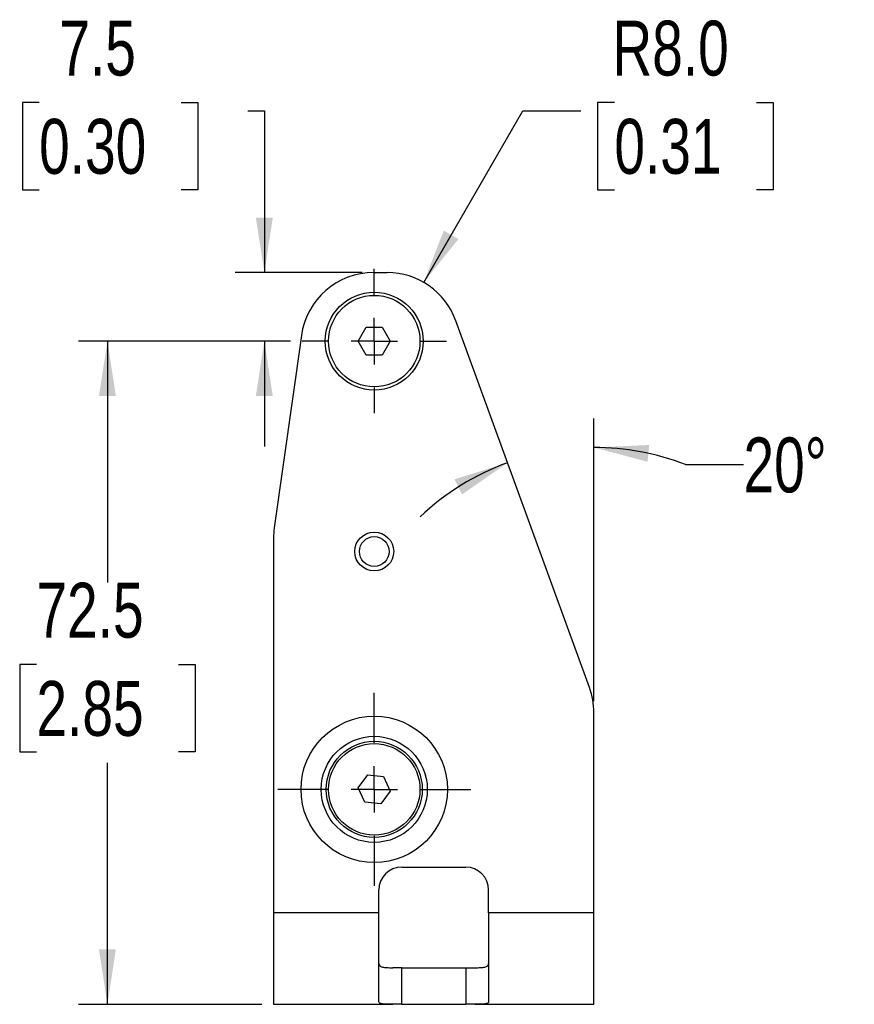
# Model space of a CAD drawing. Header units: millimetres. Extents: x 0 to 864, y 0 to 559.
# Tile 5 of 6: x 511 to 602, y 240 to 347. Entities that reach past the tile are written whole.
import ezdxf

# ---------------------------------------------------------------- set-up
doc = ezdxf.new("R2010")
doc.units = ezdxf.units.MM
doc.linetypes.add('CENTERX2', pattern=[20.32, 12.7, -2.54, 2.54, -2.54])
doc.layers.add('CENTER', color=40, linetype='CENTERX2')
doc.layers.add('DIMENSIONS', color=140, linetype='Continuous', lineweight=25)
doc.styles.add('SLDTEXTSTYLE1', font='TXT', dxfattribs={"width": 0.75})
doc.dimstyles.new('SLDDIMSTYLE0', dxfattribs={"dimtxt": 6, "dimasz": 6, "dimexe": 0, "dimexo": 0.0625, "dimgap": 1.5, "dimtad": 0, "dimtih": 1, "dimtoh": 1, "dimdec": 1, "dimrnd": 1e-09, "dimzin": 12, "dimdsep": 46, "dimtxsty": 'SLDTEXTSTYLE1', "dimsah": 1, "dimcen": 0.09, "dimadec": 0, "dimazin": 3, "dimtfac": 1, "dimtdec": 1, "dimtmove": 0, "dimatfit": 0, "dimfxl": 0, "dimfrac": 2, "dimtolj": 1, "dimtzin": 12, "dimarcsym": 0})
doc.dimstyles.new('SLDDIMSTYLE1', dxfattribs={"dimtxt": 6, "dimasz": 6, "dimexe": 0, "dimexo": 0.0625, "dimgap": 1.5, "dimtad": 0, "dimtih": 1, "dimtoh": 1, "dimdec": 1, "dimrnd": 1e-09, "dimzin": 12, "dimdsep": 46, "dimtxsty": 'SLDTEXTSTYLE1', "dimsah": 1, "dimcen": 0.09, "dimadec": 0, "dimazin": 3, "dimtfac": 1, "dimtdec": 1, "dimtofl": 0, "dimtmove": 0, "dimatfit": 3, "dimfxl": 0, "dimfrac": 2, "dimtolj": 1, "dimtzin": 12, "dimarcsym": 0})
doc.dimstyles.new('SLDDIMSTYLE2', dxfattribs={"dimtxt": 6, "dimasz": 6, "dimexe": 0, "dimexo": 0.0625, "dimgap": 1.5, "dimtad": 0, "dimtih": 1, "dimtoh": 1, "dimdec": 4, "dimzin": 12, "dimdsep": 46, "dimtxsty": 'SLDTEXTSTYLE1', "dimsah": 1, "dimcen": 0.09, "dimadec": 0, "dimazin": 3, "dimtfac": 1, "dimtdec": 0, "dimtofl": 0, "dimtmove": 0, "dimatfit": 3, "dimfxl": 0, "dimfrac": 2, "dimtolj": 1, "dimtzin": 12, "dimarcsym": 0})
doc.dimstyles.new('SLDDIMSTYLE4', dxfattribs={"dimtxt": 6, "dimasz": 6, "dimexe": 0, "dimexo": 0.0625, "dimgap": 1.5, "dimtad": 0, "dimtih": 1, "dimtoh": 1, "dimdec": 1, "dimrnd": 1e-09, "dimzin": 4, "dimdsep": 46, "dimtxsty": 'SLDTEXTSTYLE1', "dimsah": 1, "dimcen": 0, "dimadec": 0, "dimazin": 1, "dimtfac": 1, "dimtdec": 1, "dimtofl": 0, "dimtmove": 0, "dimatfit": 3, "dimfxl": 0, "dimfrac": 2, "dimtolj": 1, "dimtzin": 12, "dimarcsym": 0})

# ---------------------------------------------------------------- blocks, each defined once
blk = doc.blocks.new('_D_8')
at = {"layer": 'DIMENSIONS'}
for p, q in [((573.9, 272.87), (573.9, 303.76)), ((583.9, 298.71), (590.25, 298.71))]:
    blk.add_line(p, q, dxfattribs=at)
for start, end in [(68.7401, 90), (110, 133.5313)]:
    blk.add_arc((573.9, 273.01), 27.58, start, end, dxfattribs=at)
for points in [[(573.9, 300.59), (579.76, 299.03), (579.96, 300.86)], [(564.47, 298.92), (558.67, 297.11), (559.49, 295.45)]]:
    blk.add_solid(points, dxfattribs=at)
at = {"layer": 'DIMENSIONS', "insert": (590.25, 301.68), "char_height": 6, "attachment_point": 1, "style": 'SLDTEXTSTYLE1'}
blk.add_mtext('20°', dxfattribs=at)
blk = doc.blocks.new('_D_9')
at = {"layer": 'DIMENSIONS'}
for p, q in [((576.14, 338.3), (574.31, 338.3)), ((574.31, 338.3), (574.31, 328.77)), ((591.66, 338.3), (593.48, 338.3)), ((593.48, 338.3), (593.48, 328.77)), ((555.3, 318.64), (566.13, 337.41)), ((566.13, 337.41), (572.48, 337.41)), ((574.31, 328.77), (576.14, 328.77)), ((593.48, 328.77), (591.66, 328.77))]:
    blk.add_line(p, q, dxfattribs=at)
blk.add_solid([(555.3, 318.64), (559.1, 323.38), (557.5, 324.3)], dxfattribs=at)
at = {"layer": 'DIMENSIONS', "char_height": 6, "attachment_point": 1, "style": 'SLDTEXTSTYLE1'}
for s, insert in [('R8.0', (575.93, 347.25)), ('0.31', (576.14, 336.51))]:
    blk.add_mtext(s, dxfattribs=dict(at, insert=insert))
blk = doc.blocks.new('_D_10')
at = {"layer": 'DIMENSIONS'}
for p, q in [((540.74, 312.21), (517.56, 312.21)), ((520.74, 312.21), (520.74, 285.82)), ((512.98, 276.85), (511.15, 276.85)), ((511.15, 276.85), (511.15, 267.32)), ((528.5, 276.85), (530.32, 276.85)), ((530.32, 276.85), (530.32, 267.32)), ((511.15, 267.32), (512.98, 267.32)), ((530.32, 267.32), (528.5, 267.32)), ((520.74, 239.71), (520.74, 266.1)), ((537.63, 239.71), (517.56, 239.71))]:
    blk.add_line(p, q, dxfattribs=at)
for points in [[(520.74, 312.21), (519.81, 306.21), (521.66, 306.21)], [(520.74, 239.71), (521.66, 245.71), (519.81, 245.71)]]:
    blk.add_solid(points, dxfattribs=at)
at = {"layer": 'DIMENSIONS', "char_height": 6, "attachment_point": 1, "style": 'SLDTEXTSTYLE1'}
for s, insert in [('72.5', (512.98, 285.8)), ('2.85', (512.98, 275.06))]:
    blk.add_mtext(s, dxfattribs=dict(at, insert=insert))
blk = doc.blocks.new('_D_11')
at = {"layer": 'DIMENSIONS'}
for p, q in [((513.27, 338.3), (511.44, 338.3)), ((511.44, 338.3), (511.44, 328.77)), ((528.78, 338.3), (530.61, 338.3)), ((530.61, 338.3), (530.61, 328.77)), ((536.09, 337.41), (537.89, 337.41)), ((537.89, 337.41), (537.89, 319.71)), ((511.44, 328.77), (513.27, 328.77)), ((530.61, 328.77), (528.78, 328.77)), ((548.58, 319.71), (534.71, 319.71)), ((540.74, 312.21), (534.71, 312.21)), ((537.89, 312.21), (537.89, 300.68))]:
    blk.add_line(p, q, dxfattribs=at)
for points in [[(537.89, 319.71), (538.81, 325.71), (536.96, 325.71)], [(537.89, 312.21), (536.96, 306.21), (538.81, 306.21)]]:
    blk.add_solid(points, dxfattribs=at)
at = {"layer": 'DIMENSIONS', "char_height": 6, "attachment_point": 1, "style": 'SLDTEXTSTYLE1'}
for s, insert in [('7.5', (515.48, 347.25)), ('0.30', (513.27, 336.51))]:
    blk.add_mtext(s, dxfattribs=dict(at, insert=insert))
blk = doc.blocks.new('SW_CENTERMARKSYMBOL_0')
at = {"layer": 'CENTER', "color": 0}
for p, q in [((0, 5.08), (0, 10.54)), ((0, 0), (0, 2.54)), ((-5.08, 0), (-10.54, 0)), ((0, 0), (-2.54, 0)), ((0, 0), (0, -2.54)), ((0, 0), (2.54, 0)), ((5.08, 0), (10.54, 0)), ((0, -5.08), (0, -10.54))]:
    blk.add_line(p, q, dxfattribs=at)
blk = doc.blocks.new('SW_CENTERMARKSYMBOL_1')
at = {"layer": 'CENTER', "color": 0}
for p, q in [((0, 5.08), (0, 7.89)), ((0, 0), (0, 2.54)), ((-5.08, 0), (-7.89, 0)), ((0, 0), (-2.54, 0)), ((0, 0), (0, -2.54)), ((0, 0), (2.54, 0)), ((5.08, 0), (7.89, 0)), ((0, -5.08), (0, -7.89))]:
    blk.add_line(p, q, dxfattribs=at)

msp = doc.modelspace()

# ---------------------------------------------------------------- linework, layer by layer
for p, q in [((549.85207, 319.71453), (551.29612, 319.71453)), ((573.41532, 274.33296), (558.81366, 314.45069)), ((548.14778, 312.21453), (549.02278, 313.73007)), ((549.02278, 313.73007), (550.77278, 313.73007)), ((550.77278, 313.73007), (551.64778, 312.21453)), ((541.92993, 312.82791), (538.97563, 291.80702)), ((549.02278, 310.69898), (548.14778, 312.21453)), ((551.64778, 312.21453), (550.77278, 310.69898)), ((550.77278, 310.69898), (549.02278, 310.69898)), ((538.89778, 290.69364), (538.89778, 249.71453)), ((573.89778, 249.71453), (573.89778, 271.5968)), ((548.15736, 263.39745), (549.18599, 264.81323)), ((549.18599, 264.81323), (550.9264, 264.63031)), ((550.9264, 264.63031), (551.63819, 263.0316)), ((548.86915, 261.79875), (548.15736, 263.39745)), ((551.63819, 263.0316), (550.60957, 261.61582)), ((550.60957, 261.61582), (548.86915, 261.79875)), ((552.89778, 254.71453), (559.89778, 254.71453)), ((550.39778, 249.71453), (550.39778, 252.21453)), ((562.39778, 249.71453), (562.39778, 252.21453)), ((550.39778, 249.71453), (538.89778, 249.71453)), ((538.89778, 249.71453), (538.89778, 239.71453)), ((550.39778, 239.98262), (550.39778, 249.71453)), ((573.89778, 249.71453), (562.39778, 249.71453)), ((562.39778, 249.71453), (562.39778, 239.98262)), ((573.89778, 239.71453), (573.89778, 249.71453)), ((552.89778, 243.71453), (551.91798, 243.71453)), ((552.89778, 239.71453), (552.89778, 243.71453)), ((552.89778, 243.71453), (559.89778, 243.71453)), ((559.89778, 243.71453), (560.87757, 243.71453)), ((559.89778, 243.71453), (559.89778, 239.71453)), ((538.89778, 239.71453), (551.91798, 239.71453)), ((552.89778, 239.71453), (551.91798, 239.71453)), ((552.89778, 239.71453), (559.89778, 239.71453)), ((560.87757, 239.71453), (559.89778, 239.71453)), ((560.87757, 239.71453), (573.89778, 239.71453))]:
    msp.add_line(p, q)
for centre, radius in [((549.89778, 312.21453), 5.35), ((549.89778, 312.21453), 5), ((549.89778, 289.21453), 2.125), ((549.89778, 289.21453), 1.625), ((549.89778, 263.21453), 8), ((549.89778, 263.21453), 5.8), ((549.89778, 263.21453), 5.25), ((549.89778, 263.21453), 5)]:
    msp.add_circle(centre, radius)
for centre, radius, start, end in [((549.85207, 311.71453), 8, 90, 172), ((551.29612, 311.71453), 8, 20, 90), ((546.89778, 290.69364), 8, 172, 180), ((565.89778, 271.5968), 8, 0, 20), ((552.89778, 252.21453), 2.5, 90, 180), ((559.89778, 252.21453), 2.5, 0, 90)]:
    msp.add_arc(centre, radius, start, end)
for points, knots in [([(550.39778, 244.17287), (550.39778, 244.07699), (550.42921, 243.99773), (550.56276, 243.86929), (550.66349, 243.82241), (550.86319, 243.77299), (550.93867, 243.75987), (551.10167, 243.73968), (551.18965, 243.73246), (551.47303, 243.71684), (551.68775, 243.71453), (551.91798, 243.71453)], [0, 0, 0, 0, 0.25, 0.25, 0.5, 0.5, 0.625, 0.625, 0.75, 0.75, 1, 1, 1, 1]), ([(560.87757, 243.71453), (561.1078, 243.71453), (561.31793, 243.7167), (561.6985, 243.73745), (561.86267, 243.75604), (562.06301, 243.80518), (562.12266, 243.82535), (562.22337, 243.87302), (562.26505, 243.9006), (562.36515, 243.99602), (562.39778, 244.07694), (562.39778, 244.17287)], [0, 0, 0, 0, 0.25, 0.25, 0.5, 0.5, 0.625, 0.625, 0.75, 0.75, 1, 1, 1, 1]), ([(551.91798, 239.71453), (551.69066, 239.71453), (551.48299, 239.7158), (551.20043, 239.72482), (551.11153, 239.72907), (550.94945, 239.7407), (550.87547, 239.74811), (550.74163, 239.76707), (550.68144, 239.77875), (550.57897, 239.8065), (550.53626, 239.82257), (550.43304, 239.87824), (550.39778, 239.92579), (550.39778, 239.98262)], [0, 0, 0, 0, 0.25, 0.25, 0.375, 0.375, 0.5, 0.5, 0.625, 0.625, 0.75, 0.75, 1, 1, 1, 1]), ([(562.39778, 239.98262), (562.39778, 239.92581), (562.36379, 239.87925), (562.26042, 239.82302), (562.21703, 239.80666), (562.1151, 239.77898), (562.0563, 239.76749), (561.92285, 239.74842), (561.84749, 239.74082), (561.68495, 239.72911), (561.59757, 239.72493), (561.3173, 239.71589), (561.10489, 239.71453), (560.87757, 239.71453)], [0, 0, 0, 0, 0.25, 0.25, 0.375, 0.375, 0.5, 0.5, 0.625, 0.625, 0.75, 0.75, 1, 1, 1, 1])]:
    msp.add_open_spline(points, degree=3, knots=knots)

# ---------------------------------------------------------------- block references
at = {"layer": 'CENTER'}
for name, p in [('SW_CENTERMARKSYMBOL_1', (549.89778, 312.21453)), ('SW_CENTERMARKSYMBOL_0', (549.89778, 263.21453))]:
    msp.add_blockref(name, p, dxfattribs=at)

# ---------------------------------------------------------------- dimensions: what is measured, and where the dimension line sits
at = {"layer": 'DIMENSIONS'}
for base, p2, dimstyle, picture, middle in [((537.88537, 319.71453), (549.85207, 319.71453), 'SLDDIMSTYLE0', '_D_11', (537.88537, 337.4131)), ((520.73686, 239.71453), (538.89778, 239.71453), 'SLDDIMSTYLE1', '_D_10', (520.73686, 275.96453))]:
    dim = msp.add_linear_dim(base=base, p1=(542.00778, 312.21453), p2=p2, angle=90, dimstyle=dimstyle, dxfattribs=at)
    dim.commit()
    dim.dimension.update_dxf_attribs({"geometry": picture, "text_midpoint": middle, "dimtype": 160})
dim = msp.add_radius_dim(center=(551.29612, 311.71453), mpoint=(555.29612, 318.64273), dimstyle='SLDDIMSTYLE4', dxfattribs=at)
dim.commit()
dim.dimension.update_dxf_attribs({"geometry": '_D_9', "text_midpoint": (583.89778, 337.4131), "dimtype": 164})
dim = msp.add_angular_dim_2l(base=(578.98508, 300.11281), line1=((573.89778, 271.5968), (573.89778, 239.71453)), line2=((573.41532, 274.33296), (558.81366, 314.45069)), dimstyle='SLDDIMSTYLE2', dxfattribs=at)
dim.commit()
dim.dimension.update_dxf_attribs({"geometry": '_D_8', "text_midpoint": (583.89778, 298.70923), "dimtype": 162})

doc.saveas('drawing.dxf')
